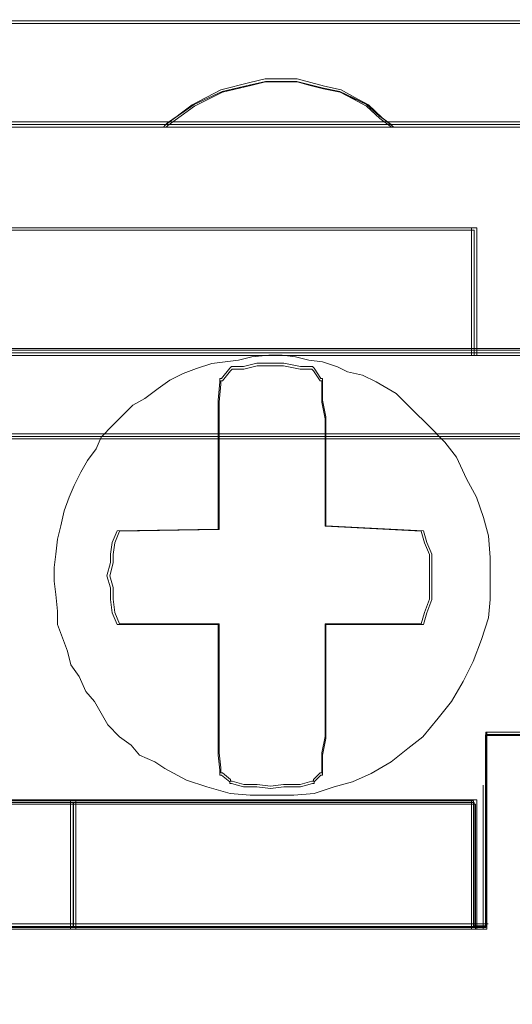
# Model space of a CAD drawing. Header units: millimetres. Extents: x -1290 to 1795, y -4192 to -1311.
# Tile 111 of 256: x 563.16 to 564.59, y -3303.03 to -3300.16. Entities that reach past the tile are written whole.
import ezdxf

# ---------------------------------------------------------------- set-up
doc = ezdxf.new("R2010")
doc.units = ezdxf.units.MM
doc.layers.add('$EL_istn', color=7, linetype='Continuous', lineweight=15)
doc.layers.add('Aparatura', color=7, linetype='Continuous', lineweight=13)
doc.styles.get("Standard").update_dxf_attribs({"font": 'ARIALN.TTF', "width": 0.8})
doc.dimstyles.new('100', dxfattribs={"dimtxt": 15, "dimasz": 10, "dimexe": 1.25, "dimexo": 0.625, "dimtad": 1, "dimdec": 0, "dimtxsty": 'Standard', "dimblk": 'OBLIQUE', "dimcen": 2.5, "dimadec": 0, "dimazin": 0, "dimtfac": 1, "dimtdec": 0, "dimtmove": 0, "dimatfit": 3, "dimldrblk": 'NONE', "dimfxl": 1, "dimarcsym": 0})

# ---------------------------------------------------------------- blocks, each defined once
blk = doc.blocks.new('_Oblique')
at = {"color": 0, "linetype": 'ByBlock', "lineweight": -2}
blk.add_line((-0.5, -0.5), (0.5, 0.5), dxfattribs=at)
blk = doc.blocks.new('*D43')
at = {"layer": '$EL_istn', "color": 0, "linetype": 'Continuous', "lineweight": -2, "ltscale": 0.1}
for p, q in [((605.2914, -3294.7164), (605.2914, -3319.5177)), ((518.0914, -3296.8148), (518.0914, -3319.5177)), ((518.0914, -3318.2677), (605.2914, -3318.2677))]:
    blk.add_line(p, q, dxfattribs=at)
at = {"layer": 'Defpoints', "color": 0}
for p in [(605.2914, -3294.0914), (518.0914, -3296.1898), (605.2914, -3318.2677)]:
    blk.add_point(p, dxfattribs=at)
at = {"layer": '$EL_istn', "color": 0, "linetype": 'ByBlock', "lineweight": -2, "xscale": 5, "yscale": 5, "zscale": 5, "rotation": 180}
blk.add_blockref('_Oblique', (518.0914, -3318.2677), dxfattribs=at)
at = {"layer": '$EL_istn', "color": 0, "linetype": 'ByBlock', "lineweight": -2, "xscale": 5, "yscale": 5, "zscale": 5}
blk.add_blockref('_Oblique', (605.2914, -3318.2677), dxfattribs=at)
at = {"layer": '$EL_istn', "color": 0, "lineweight": 5, "insert": (561.6914, -3313.5581), "char_height": 8, "attachment_point": 5}
blk.add_mtext('436', dxfattribs=at)
blk = doc.blocks.new('_None')

msp = doc.modelspace()

# ---------------------------------------------------------------- linework, layer by layer
at = {"layer": 'Aparatura', "lineweight": 13}
for points in [[(596.0784, -3300.1643), (561.8065, -3300.1643), (527.5442, -3300.1643)], [(596.0784, -3300.1643), (561.8065, -3300.1643), (527.5442, -3300.1643)], [(596.0784, -3300.1643), (561.8065, -3300.1643), (527.5442, -3300.1643)], [(596.0784, -3300.1643), (561.8065, -3300.1643), (527.5442, -3300.1643)], [(596.0705, -3300.1718), (561.8063, -3300.1718), (527.5517, -3300.1718)], [(596.0705, -3300.1718), (561.8063, -3300.1718), (527.5517, -3300.1718)], [(562.8364, -3300.4657), (563.5826, -3300.4657), (563.5874, -3300.4609), (563.6644, -3300.4079), (563.7462, -3300.3693), (563.8281, -3300.3501), (563.8714, -3300.3404), (563.9147, -3300.3404), (563.9628, -3300.3404), (564.0013, -3300.3501), (564.0399, -3300.3597), (564.088, -3300.3693), (564.1265, -3300.3886), (564.165, -3300.4079), (564.2035, -3300.4416), (564.2372, -3300.4657), (564.9785, -3300.4657)], [(562.8364, -3300.4657), (563.5826, -3300.4657), (563.5874, -3300.4609), (563.6644, -3300.4079), (563.7462, -3300.3693), (563.8281, -3300.3501), (563.8714, -3300.3404), (563.9147, -3300.3404), (563.9628, -3300.3404), (564.0013, -3300.3501), (564.0399, -3300.3597), (564.088, -3300.3693), (564.1265, -3300.3886), (564.165, -3300.4079), (564.2035, -3300.4416), (564.2372, -3300.4657), (564.9785, -3300.4657)], [(562.8368, -3300.4732), (563.5831, -3300.4732), (563.5879, -3300.4682), (563.665, -3300.4125), (563.7468, -3300.3719), (563.8287, -3300.3517), (563.872, -3300.3415), (563.9154, -3300.3415), (563.9635, -3300.3415), (564.002, -3300.3517), (564.0405, -3300.3618), (564.0887, -3300.3719), (564.1272, -3300.3922), (564.1657, -3300.4125), (564.2042, -3300.4479), (564.2379, -3300.4732), (564.9794, -3300.4732)], [(562.8368, -3300.4732), (563.5831, -3300.4732), (563.5879, -3300.4682), (563.665, -3300.4125), (563.7468, -3300.3719), (563.8287, -3300.3517), (563.872, -3300.3415), (563.9154, -3300.3415), (563.9635, -3300.3415), (564.002, -3300.3517), (564.0405, -3300.3618), (564.0887, -3300.3719), (564.1272, -3300.3922), (564.1657, -3300.4125), (564.2042, -3300.4479), (564.2379, -3300.4732), (564.9794, -3300.4732)], [(562.8368, -3300.4732), (563.5831, -3300.4732), (563.5879, -3300.4682), (563.665, -3300.4125), (563.7468, -3300.3719), (563.8287, -3300.3517), (563.872, -3300.3415), (563.9154, -3300.3415), (563.9635, -3300.3415), (564.002, -3300.3517), (564.0405, -3300.3618), (564.0887, -3300.3719), (564.1272, -3300.3922), (564.1657, -3300.4125), (564.2042, -3300.4479), (564.2379, -3300.4732), (564.9794, -3300.4732)], [(562.8368, -3300.4732), (563.5831, -3300.4732), (563.5879, -3300.4682), (563.665, -3300.4125), (563.7468, -3300.3719), (563.8287, -3300.3517), (563.872, -3300.3415), (563.9154, -3300.3415), (563.9635, -3300.3415), (564.002, -3300.3517), (564.0405, -3300.3618), (564.0887, -3300.3719), (564.1272, -3300.3922), (564.1657, -3300.4125), (564.2042, -3300.4479), (564.2379, -3300.4732), (564.9794, -3300.4732)], [(570.579, -3300.4578), (569.8375, -3300.4578), (569.1827, -3300.4578), (568.4412, -3300.4578), (567.7816, -3300.4578), (567.0353, -3300.4578), (566.3853, -3300.4578), (565.6342, -3300.4578), (564.9794, -3300.4578), (564.2379, -3300.4578), (563.5831, -3300.4578), (562.8368, -3300.4578), (562.1772, -3300.4578), (561.8065, -3300.4578), (561.4406, -3300.4578)], [(570.579, -3300.4578), (569.8375, -3300.4578), (569.1827, -3300.4578), (568.4412, -3300.4578), (567.7816, -3300.4578), (567.0353, -3300.4578), (566.3853, -3300.4578), (565.6342, -3300.4578), (564.9794, -3300.4578), (564.2379, -3300.4578), (563.5831, -3300.4578), (562.8368, -3300.4578), (562.1772, -3300.4578), (561.8065, -3300.4578), (561.4406, -3300.4578)], [(570.579, -3300.4578), (569.8375, -3300.4578), (569.1827, -3300.4578), (568.4412, -3300.4578), (567.7816, -3300.4578), (567.0353, -3300.4578), (566.3853, -3300.4578), (565.6342, -3300.4578), (564.9794, -3300.4578), (564.2379, -3300.4578), (563.5831, -3300.4578), (562.8368, -3300.4578), (562.1772, -3300.4578), (561.8065, -3300.4578), (561.4406, -3300.4578)], [(570.579, -3300.4578), (569.8375, -3300.4578), (569.1827, -3300.4578), (568.4412, -3300.4578), (567.7816, -3300.4578), (567.0353, -3300.4578), (566.3853, -3300.4578), (565.6342, -3300.4578), (564.9794, -3300.4578), (564.2379, -3300.4578), (563.5831, -3300.4578), (562.8368, -3300.4578), (562.1772, -3300.4578), (561.8065, -3300.4578), (561.4406, -3300.4578)], [(570.579, -3300.4578), (569.8375, -3300.4578), (569.1827, -3300.4578), (568.4412, -3300.4578), (567.7816, -3300.4578), (567.0353, -3300.4578), (566.3853, -3300.4578), (565.6342, -3300.4578), (564.9794, -3300.4578), (564.2379, -3300.4578), (563.5831, -3300.4578), (562.8368, -3300.4578), (562.1772, -3300.4578), (561.8065, -3300.4578), (561.4406, -3300.4578)], [(570.579, -3300.4578), (569.8375, -3300.4578), (569.1827, -3300.4578), (568.4412, -3300.4578), (567.7816, -3300.4578), (567.0353, -3300.4578), (566.3853, -3300.4578), (565.6342, -3300.4578), (564.9794, -3300.4578), (564.2379, -3300.4578), (563.5831, -3300.4578), (562.8368, -3300.4578), (562.1772, -3300.4578), (561.8065, -3300.4578), (561.4406, -3300.4578)], [(570.579, -3300.4578), (569.8375, -3300.4578), (569.1827, -3300.4578), (568.4412, -3300.4578), (567.7816, -3300.4578), (567.0353, -3300.4578), (566.3853, -3300.4578), (565.6342, -3300.4578), (564.9794, -3300.4578), (564.2379, -3300.4578), (563.5831, -3300.4578), (562.8368, -3300.4578), (562.1772, -3300.4578), (561.8065, -3300.4578), (561.4406, -3300.4578)], [(570.5771, -3300.4653), (569.8358, -3300.4653), (569.1811, -3300.4653), (568.4398, -3300.4653), (567.7803, -3300.4653), (567.0342, -3300.4653), (566.3843, -3300.4653), (565.6334, -3300.4653), (564.9787, -3300.4653), (564.2374, -3300.4653), (563.5827, -3300.4653), (562.8366, -3300.4653), (562.1771, -3300.4653), (561.8064, -3300.4653), (561.4406, -3300.4653)], [(570.5771, -3300.4653), (569.8358, -3300.4653), (569.1811, -3300.4653), (568.4398, -3300.4653), (567.7803, -3300.4653), (567.0342, -3300.4653), (566.3843, -3300.4653), (565.6334, -3300.4653), (564.9787, -3300.4653), (564.2374, -3300.4653), (563.5827, -3300.4653), (562.8366, -3300.4653), (562.1771, -3300.4653), (561.8064, -3300.4653), (561.4406, -3300.4653)], [(570.5771, -3300.4653), (569.8358, -3300.4653), (569.1811, -3300.4653), (568.4398, -3300.4653), (567.7803, -3300.4653), (567.0342, -3300.4653), (566.3843, -3300.4653), (565.6334, -3300.4653), (564.9787, -3300.4653), (564.2374, -3300.4653), (563.5827, -3300.4653), (562.8366, -3300.4653), (562.1771, -3300.4653), (561.8064, -3300.4653), (561.4406, -3300.4653)], [(561.6765, -3301.1375), (561.9413, -3301.1375), (561.9413, -3300.9897), (561.9413, -3300.8765), (561.9413, -3300.773), (564.4787, -3300.773), (564.4787, -3300.8765), (564.4787, -3300.9897), (564.4787, -3301.1375), (564.7435, -3301.1375)], [(561.6765, -3301.1375), (561.9413, -3301.1375), (561.9413, -3300.9897), (561.9413, -3300.8765), (561.9413, -3300.773), (564.4787, -3300.773), (564.4787, -3300.8765), (564.4787, -3300.9897), (564.4787, -3301.1375), (564.7435, -3301.1375)], [(561.6765, -3301.1375), (561.9413, -3301.1375), (561.9413, -3300.9897), (561.9413, -3300.8765), (561.9413, -3300.773), (564.4787, -3300.773), (564.4787, -3300.8765), (564.4787, -3300.9897), (564.4787, -3301.1375), (564.7435, -3301.1375)], [(561.6765, -3301.1375), (561.9413, -3301.1375), (561.9413, -3300.9897), (561.9413, -3300.8765), (561.9413, -3300.773), (564.4787, -3300.773), (564.4787, -3300.8765), (564.4787, -3300.9897), (564.4787, -3301.1375), (564.7435, -3301.1375)], [(561.6765, -3301.1375), (561.9413, -3301.1375), (561.9413, -3300.9897), (561.9413, -3300.8765), (561.9413, -3300.773), (564.4787, -3300.773), (564.4787, -3300.8765), (564.4787, -3300.9897), (564.4787, -3301.1375), (564.7435, -3301.1375)], [(561.6765, -3301.1375), (561.9413, -3301.1375), (561.9413, -3300.9897), (561.9413, -3300.8765), (561.9413, -3300.773), (564.4787, -3300.773), (564.4787, -3300.8765), (564.4787, -3300.9897), (564.4787, -3301.1375), (564.7435, -3301.1375)], [(561.6765, -3301.1375), (561.9413, -3301.1375), (561.9413, -3300.9897), (561.9413, -3300.8765), (561.9413, -3300.773), (564.4787, -3300.773), (564.4787, -3300.8765), (564.4787, -3300.9897), (564.4787, -3301.1375), (564.7435, -3301.1375)], [(561.6765, -3301.13), (561.9412, -3301.13), (561.9412, -3300.9855), (561.9412, -3300.8747), (561.9412, -3300.7736), (564.4781, -3300.7736), (564.4781, -3300.8747), (564.4781, -3300.9855), (564.4781, -3301.13), (564.7428, -3301.13)], [(561.6765, -3301.13), (561.9412, -3301.13), (561.9412, -3300.9855), (561.9412, -3300.8747), (561.9412, -3300.7736), (564.4781, -3300.7736), (564.4781, -3300.8747), (564.4781, -3300.9855), (564.4781, -3301.13), (564.7428, -3301.13)], [(561.6765, -3301.13), (561.9412, -3301.13), (561.9412, -3300.9855), (561.9412, -3300.8747), (561.9412, -3300.7736), (564.4781, -3300.7736), (564.4781, -3300.8747), (564.4781, -3300.9855), (564.4781, -3301.13), (564.7428, -3301.13)], [(570.3411, -3301.1296), (570.0811, -3301.1296), (567.5395, -3301.1296), (567.2747, -3301.1296), (564.7427, -3301.1296), (564.4779, -3301.1296), (561.9411, -3301.1296), (561.6763, -3301.1296)], [(561.6771, -3301.117), (561.9373, -3301.117), (564.4762, -3301.117), (564.7364, -3301.117), (567.2801, -3301.117), (567.5354, -3301.117), (570.084, -3301.117), (570.3441, -3301.117)], [(570.3465, -3301.1221), (570.0865, -3301.1221), (567.5441, -3301.1221), (567.2793, -3301.1221), (564.7465, -3301.1221), (564.4817, -3301.1221), (561.9441, -3301.1221), (561.6793, -3301.1221)], [(585.4879, -3301.3656), (561.6131, -3301.3656)], [(585.4829, -3301.3739), (561.6132, -3301.3739)], [(561.6133, -3301.3799), (585.488, -3301.3799)], [(561.6763, -3302.7998), (561.71, -3302.7998), (561.71, -3302.3955), (561.71, -3302.2415), (561.9122, -3302.2415), (561.9122, -3302.3955), (561.9122, -3302.7998), (561.9411, -3302.7998), (561.9411, -3302.6939), (561.9411, -3302.4388), (563.106, -3302.4388), (563.313, -3302.4388), (564.4779, -3302.4388), (564.4779, -3302.6939), (564.4779, -3302.7998), (564.5116, -3302.7998), (564.5116, -3302.3955), (564.5116, -3302.2415), (564.7186, -3302.2415)], [(564.7194, -3302.2336), (564.5124, -3302.2336), (564.5124, -3302.3904), (564.5124, -3302.4344), (564.5124, -3302.8018), (564.4787, -3302.8018), (563.3135, -3302.8018), (563.1065, -3302.8018), (561.9413, -3302.8018), (561.9124, -3302.8018), (561.9124, -3302.4344), (561.9124, -3302.3904), (561.9124, -3302.2336), (561.7102, -3302.2336), (561.7102, -3302.3904), (561.7102, -3302.4344), (561.7102, -3302.8018), (561.6765, -3302.8018)], [(564.7194, -3302.2336), (564.5124, -3302.2336), (564.5124, -3302.3904), (564.5124, -3302.4344), (564.5124, -3302.8018), (564.4787, -3302.8018), (563.3135, -3302.8018), (563.1065, -3302.8018), (561.9413, -3302.8018), (561.9124, -3302.8018), (561.9124, -3302.4344), (561.9124, -3302.3904), (561.9124, -3302.2336), (561.7102, -3302.2336), (561.7102, -3302.3904), (561.7102, -3302.4344), (561.7102, -3302.8018), (561.6765, -3302.8018)], [(564.7194, -3302.2336), (564.5124, -3302.2336), (564.5124, -3302.3904), (564.5124, -3302.4344), (564.5124, -3302.8018), (564.4787, -3302.8018), (563.3135, -3302.8018), (563.1065, -3302.8018), (561.9413, -3302.8018), (561.9124, -3302.8018), (561.9124, -3302.4344), (561.9124, -3302.3904), (561.9124, -3302.2336), (561.7102, -3302.2336), (561.7102, -3302.3904), (561.7102, -3302.4344), (561.7102, -3302.8018), (561.6765, -3302.8018)], [(564.7194, -3302.2336), (564.5124, -3302.2336), (564.5124, -3302.3904), (564.5124, -3302.4344), (564.5124, -3302.8018), (564.4787, -3302.8018), (563.3135, -3302.8018), (563.1065, -3302.8018), (561.9413, -3302.8018), (561.9124, -3302.8018), (561.9124, -3302.4344), (561.9124, -3302.3904), (561.9124, -3302.2336), (561.7102, -3302.2336), (561.7102, -3302.3904), (561.7102, -3302.4344), (561.7102, -3302.8018), (561.6765, -3302.8018)], [(564.7194, -3302.2336), (564.5124, -3302.2336), (564.5124, -3302.3904), (564.5124, -3302.4344), (564.5124, -3302.8018), (564.4787, -3302.8018), (563.3135, -3302.8018), (563.1065, -3302.8018), (561.9413, -3302.8018), (561.9124, -3302.8018), (561.9124, -3302.4344), (561.9124, -3302.3904), (561.9124, -3302.2336), (561.7102, -3302.2336), (561.7102, -3302.3904), (561.7102, -3302.4344), (561.7102, -3302.8018), (561.6765, -3302.8018)], [(564.7188, -3302.2411), (564.5118, -3302.2411), (564.5118, -3302.3952), (564.5118, -3302.4385), (564.5118, -3302.7995), (564.4781, -3302.7995), (563.3131, -3302.7995), (563.1062, -3302.7995), (561.9412, -3302.7995), (561.9123, -3302.7995), (561.9123, -3302.4385), (561.9123, -3302.3952), (561.9123, -3302.2411), (561.7102, -3302.2411), (561.7102, -3302.3952), (561.7102, -3302.4385), (561.7102, -3302.7995), (561.6765, -3302.7995)], [(564.7188, -3302.2411), (564.5118, -3302.2411), (564.5118, -3302.3952), (564.5118, -3302.4385), (564.5118, -3302.7995), (564.4781, -3302.7995), (563.3131, -3302.7995), (563.1062, -3302.7995), (561.9412, -3302.7995), (561.9123, -3302.7995), (561.9123, -3302.4385), (561.9123, -3302.3952), (561.9123, -3302.2411), (561.7102, -3302.2411), (561.7102, -3302.3952), (561.7102, -3302.4385), (561.7102, -3302.7995), (561.6765, -3302.7995)], [(564.7188, -3302.2411), (564.5118, -3302.2411), (564.5118, -3302.3952), (564.5118, -3302.4385), (564.5118, -3302.7995), (564.4781, -3302.7995), (563.3131, -3302.7995), (563.1062, -3302.7995), (561.9412, -3302.7995), (561.9123, -3302.7995), (561.9123, -3302.4385), (561.9123, -3302.3952), (561.9123, -3302.2411), (561.7102, -3302.2411), (561.7102, -3302.3952), (561.7102, -3302.4385), (561.7102, -3302.7995), (561.6765, -3302.7995)], [(564.7123, -3302.2342), (564.5147, -3302.2342), (564.5147, -3302.3945), (564.5147, -3302.7976), (564.4762, -3302.7976), (564.4762, -3302.6956), (564.4762, -3302.4333), (563.3103, -3302.4333), (563.108, -3302.4333), (561.9373, -3302.4333), (561.6771, -3302.4333)], [(561.6793, -3302.8073), (561.713, -3302.8073), (561.713, -3302.3994), (561.713, -3302.244), (561.9152, -3302.244), (561.9152, -3302.3994), (561.9152, -3302.8073), (561.9441, -3302.8073), (561.9441, -3302.7005), (561.9441, -3302.4431), (563.1094, -3302.4431), (563.3164, -3302.4431), (564.4817, -3302.4431), (564.4817, -3302.7005), (564.4817, -3302.8073), (564.5154, -3302.8073), (564.5154, -3302.3994), (564.5154, -3302.244), (564.7224, -3302.244)]]:
    msp.add_lwpolyline(points, dxfattribs=at)
for points in [[(561.7986, -3300.1643), (596.0784, -3300.1643), (561.7986, -3300.1643)], [(564.2449, -3300.4732), (564.2104, -3300.4462), (564.171, -3300.4084), (564.1316, -3300.3868), (564.0921, -3300.3652), (564.0429, -3300.3544), (564.0035, -3300.3436), (563.964, -3300.3328), (563.9148, -3300.3328), (563.8704, -3300.3328), (563.8261, -3300.3436), (563.7423, -3300.3652), (563.6586, -3300.4084), (563.5797, -3300.4678), (563.5748, -3300.4732), (564.2449, -3300.4732)], [(564.2104, -3300.4462), (564.171, -3300.4084), (564.1316, -3300.3868), (564.0921, -3300.3652), (564.0429, -3300.3544), (564.0035, -3300.3436), (563.964, -3300.3328), (563.9148, -3300.3328), (563.8704, -3300.3328), (563.8261, -3300.3436), (563.7423, -3300.3652), (563.6586, -3300.4084), (563.5797, -3300.4678), (563.5748, -3300.4732), (564.2449, -3300.4732), (564.2104, -3300.4462)], [(564.2104, -3300.4462), (564.171, -3300.4084), (564.1316, -3300.3868), (564.0921, -3300.3652), (564.0429, -3300.3544), (564.0035, -3300.3436), (563.964, -3300.3328), (563.9148, -3300.3328), (563.8704, -3300.3328), (563.8261, -3300.3436), (563.7423, -3300.3652), (563.6586, -3300.4084), (563.5797, -3300.4678), (563.5748, -3300.4732), (564.2449, -3300.4732), (564.2104, -3300.4462)], [(564.2104, -3300.4462), (564.171, -3300.4084), (564.1316, -3300.3868), (564.0921, -3300.3652), (564.0429, -3300.3544), (564.0035, -3300.3436), (563.964, -3300.3328), (563.9148, -3300.3328), (563.8704, -3300.3328), (563.8261, -3300.3436), (563.7423, -3300.3652), (563.6586, -3300.4084), (563.5797, -3300.4678), (563.5748, -3300.4732), (564.2449, -3300.4732), (564.2104, -3300.4462)], [(564.1316, -3300.3868), (564.0921, -3300.3652), (564.0429, -3300.3544), (564.0035, -3300.3436), (563.964, -3300.3328), (563.9148, -3300.3328), (563.8704, -3300.3328), (563.8261, -3300.3436), (563.7423, -3300.3652), (563.6586, -3300.4084), (563.5797, -3300.4678), (563.5748, -3300.4732), (564.2449, -3300.4732), (564.2104, -3300.4462), (564.171, -3300.4084), (564.1316, -3300.3868)], [(564.2036, -3300.4416), (564.1651, -3300.4078), (564.1266, -3300.3885), (564.0881, -3300.3692), (564.0399, -3300.3596), (564.0014, -3300.35), (563.9628, -3300.3403), (563.9147, -3300.3403), (563.8713, -3300.3403), (563.828, -3300.35), (563.7461, -3300.3692), (563.6642, -3300.4078), (563.5871, -3300.4609), (563.5823, -3300.4657), (564.2374, -3300.4657), (564.2036, -3300.4416)], [(564.1266, -3300.3885), (564.0881, -3300.3692), (564.0399, -3300.3596), (564.0014, -3300.35), (563.9628, -3300.3403), (563.9147, -3300.3403), (563.8713, -3300.3403), (563.828, -3300.35), (563.7461, -3300.3692), (563.6642, -3300.4078), (563.5871, -3300.4609), (563.5823, -3300.4657), (564.2374, -3300.4657), (564.2036, -3300.4416), (564.1651, -3300.4078), (564.1266, -3300.3885)], [(561.7986, -3300.4578), (597.2576, -3300.4578), (561.7986, -3300.4578)], [(564.4857, -3300.766), (561.9333, -3300.766), (564.4857, -3300.766)], [(561.9333, -3300.9869), (561.9333, -3301.1375), (564.4857, -3301.1375), (564.4857, -3300.9869), (564.4857, -3300.8714), (564.4857, -3300.766), (561.9333, -3300.766), (561.9333, -3300.8714), (561.9333, -3300.9869)], [(561.9333, -3300.9869), (561.9333, -3301.1375), (564.4857, -3301.1375), (564.4857, -3300.9869), (564.4857, -3300.8714), (564.4857, -3300.766), (561.9333, -3300.766), (561.9333, -3300.8714), (561.9333, -3300.9869)], [(561.9333, -3300.9869), (561.9333, -3301.1375), (564.4857, -3301.1375), (564.4857, -3300.9869), (564.4857, -3300.8714), (564.4857, -3300.766), (561.9333, -3300.766), (561.9333, -3300.8714), (561.9333, -3300.9869)], [(561.9333, -3300.9869), (561.9333, -3301.1375), (564.4857, -3301.1375), (564.4857, -3300.9869), (564.4857, -3300.8714), (564.4857, -3300.766), (561.9333, -3300.766), (561.9333, -3300.8714), (561.9333, -3300.9869)], [(564.4857, -3300.766), (564.1575, -3300.766), (564.4857, -3300.766)], [(564.4703, -3300.8824), (564.4703, -3300.766), (564.4703, -3300.8824)], [(561.9408, -3300.9855), (561.9408, -3301.13), (564.4782, -3301.13), (564.4782, -3300.9855), (564.4782, -3300.8747), (564.4782, -3300.7736), (561.9408, -3300.7736), (561.9408, -3300.8747), (561.9408, -3300.9855)], [(561.9408, -3300.9855), (561.9408, -3301.13), (564.4782, -3301.13), (564.4782, -3300.9855), (564.4782, -3300.8747), (564.4782, -3300.7736), (561.9408, -3300.7736), (561.9408, -3300.8747), (561.9408, -3300.9855)], [(564.4703, -3300.9931), (564.4703, -3300.867), (564.4703, -3300.9931)], [(564.4703, -3301.1375), (564.4703, -3300.9776), (564.4703, -3301.1375)], [(564.4464, -3302.0863), (564.4757, -3302.0278), (564.5, -3301.9645), (564.5195, -3301.9012), (564.5244, -3301.8476), (564.5244, -3301.7794), (564.5244, -3301.7258), (564.5195, -3301.6625), (564.5049, -3301.6089), (564.4854, -3301.5505), (564.4562, -3301.4969), (564.4269, -3301.4336), (564.3928, -3301.3897), (564.3441, -3301.341), (564.3002, -3301.2972), (564.2515, -3301.2485), (564.193, -3301.2144), (564.154, -3301.1949), (564.1102, -3301.1851), (564.0809, -3301.1705), (564.0371, -3301.1559), (563.9981, -3301.151), (563.9591, -3301.1413), (563.9201, -3301.1364), (563.8811, -3301.1364), (563.8324, -3301.1413), (563.7934, -3301.151), (563.7544, -3301.1559), (563.7154, -3301.1608), (563.6716, -3301.1754), (563.6326, -3301.19), (563.5936, -3301.2095), (563.5595, -3301.2338), (563.5205, -3301.2631), (563.4864, -3301.2826), (563.4523, -3301.3167), (563.4279, -3301.341), (563.3938, -3301.3751), (563.3792, -3301.4092), (563.3548, -3301.4433), (563.3353, -3301.4774), (563.3158, -3301.5164), (563.3012, -3301.5505), (563.2866, -3301.5894), (563.2768, -3301.6333), (563.2671, -3301.6723), (563.2622, -3301.7161), (563.2573, -3301.7551), (563.2573, -3301.794), (563.2622, -3301.833), (563.2671, -3301.8817), (563.2671, -3301.9207), (563.2817, -3301.9597), (563.2963, -3301.9986), (563.3061, -3302.0376), (563.3304, -3302.0717), (563.3499, -3302.1155), (563.3743, -3302.1448), (563.3938, -3302.1789), (563.4133, -3302.213), (563.4474, -3302.2471), (563.4815, -3302.2714), (563.5059, -3302.3006), (563.5497, -3302.3201), (563.579, -3302.3396), (563.6423, -3302.3737), (563.7008, -3302.3932), (563.769, -3302.4127), (563.8275, -3302.4175), (563.886, -3302.4175), (563.9542, -3302.4175), (564.0127, -3302.4127), (564.0712, -3302.3932), (564.1248, -3302.3786), (564.1784, -3302.3542), (564.2369, -3302.3201), (564.2856, -3302.2812), (564.3295, -3302.2471), (564.3733, -3302.1935), (564.4123, -3302.1448), (564.4464, -3302.0863)], [(564.4464, -3302.0863), (564.4757, -3302.0278), (564.5, -3301.9645), (564.5195, -3301.9012), (564.5244, -3301.8476), (564.5244, -3301.7794), (564.5244, -3301.7258), (564.5195, -3301.6625), (564.5049, -3301.6089), (564.4854, -3301.5505), (564.4562, -3301.4969), (564.4269, -3301.4336), (564.3928, -3301.3897), (564.3441, -3301.341), (564.3002, -3301.2972), (564.2515, -3301.2485), (564.193, -3301.2144), (564.154, -3301.1949), (564.1102, -3301.1851), (564.0809, -3301.1705), (564.0371, -3301.1559), (563.9981, -3301.151), (563.9591, -3301.1413), (563.9201, -3301.1364), (563.8811, -3301.1364), (563.8324, -3301.1413), (563.7934, -3301.151), (563.7544, -3301.1559), (563.7154, -3301.1608), (563.6716, -3301.1754), (563.6326, -3301.19), (563.5936, -3301.2095), (563.5595, -3301.2338), (563.5205, -3301.2631), (563.4864, -3301.2826), (563.4523, -3301.3167), (563.4279, -3301.341), (563.3938, -3301.3751), (563.3792, -3301.4092), (563.3548, -3301.4433), (563.3353, -3301.4774), (563.3158, -3301.5164), (563.3012, -3301.5505), (563.2866, -3301.5894), (563.2768, -3301.6333), (563.2671, -3301.6723), (563.2622, -3301.7161), (563.2573, -3301.7551), (563.2573, -3301.794), (563.2622, -3301.833), (563.2671, -3301.8817), (563.2671, -3301.9207), (563.2817, -3301.9597), (563.2963, -3301.9986), (563.3061, -3302.0376), (563.3304, -3302.0717), (563.3499, -3302.1155), (563.3743, -3302.1448), (563.3938, -3302.1789), (563.4133, -3302.213), (563.4474, -3302.2471), (563.4815, -3302.2714), (563.5059, -3302.3006), (563.5497, -3302.3201), (563.579, -3302.3396), (563.6423, -3302.3737), (563.7008, -3302.3932), (563.769, -3302.4127), (563.8275, -3302.4175), (563.886, -3302.4175), (563.9542, -3302.4175), (564.0127, -3302.4127), (564.0712, -3302.3932), (564.1248, -3302.3786), (564.1784, -3302.3542), (564.2369, -3302.3201), (564.2856, -3302.2812), (564.3295, -3302.2471), (564.3733, -3302.1935), (564.4123, -3302.1448), (564.4464, -3302.0863)], [(563.2817, -3301.9597), (563.2963, -3301.9986), (563.3061, -3302.0376), (563.3304, -3302.0717), (563.3499, -3302.1155), (563.3743, -3302.1448), (563.3938, -3302.1789), (563.4133, -3302.213), (563.4474, -3302.2471), (563.4815, -3302.2714), (563.5059, -3302.3006), (563.5497, -3302.3201), (563.579, -3302.3396), (563.6423, -3302.3737), (563.7008, -3302.3932), (563.769, -3302.4127), (563.8275, -3302.4175), (563.886, -3302.4175), (563.9542, -3302.4175), (564.0127, -3302.4127), (564.0712, -3302.3932), (564.1248, -3302.3786), (564.1784, -3302.3542), (564.2369, -3302.3201), (564.2856, -3302.2812), (564.3295, -3302.2471), (564.3733, -3302.1935), (564.4123, -3302.1448), (564.4464, -3302.0863), (564.4757, -3302.0278), (564.5, -3301.9645), (564.5195, -3301.9012), (564.5244, -3301.8476), (564.5244, -3301.7794), (564.5244, -3301.7258), (564.5195, -3301.6625), (564.5049, -3301.6089), (564.4854, -3301.5505), (564.4562, -3301.4969), (564.4269, -3301.4336), (564.3928, -3301.3897), (564.3441, -3301.341), (564.3002, -3301.2972), (564.2515, -3301.2485), (564.193, -3301.2144), (564.154, -3301.1949), (564.1102, -3301.1851), (564.0809, -3301.1705), (564.0371, -3301.1559), (563.9981, -3301.151), (563.9591, -3301.1413), (563.9201, -3301.1364), (563.8811, -3301.1364), (563.8324, -3301.1413), (563.7934, -3301.151), (563.7544, -3301.1559), (563.7154, -3301.1608), (563.6716, -3301.1754), (563.6326, -3301.19), (563.5936, -3301.2095), (563.5595, -3301.2338), (563.5205, -3301.2631), (563.4864, -3301.2826), (563.4523, -3301.3167), (563.4279, -3301.341), (563.3938, -3301.3751), (563.3792, -3301.4092), (563.3548, -3301.4433), (563.3353, -3301.4774), (563.3158, -3301.5164), (563.3012, -3301.5505), (563.2866, -3301.5894), (563.2768, -3301.6333), (563.2671, -3301.6723), (563.2622, -3301.7161), (563.2573, -3301.7551), (563.2573, -3301.794), (563.2622, -3301.833), (563.2671, -3301.8817), (563.2671, -3301.9207), (563.2817, -3301.9597)], [(563.2817, -3301.9597), (563.2963, -3301.9986), (563.3061, -3302.0376), (563.3304, -3302.0717), (563.3499, -3302.1155), (563.3743, -3302.1448), (563.3938, -3302.1789), (563.4133, -3302.213), (563.4474, -3302.2471), (563.4815, -3302.2714), (563.5059, -3302.3006), (563.5497, -3302.3201), (563.579, -3302.3396), (563.6423, -3302.3737), (563.7008, -3302.3932), (563.769, -3302.4127), (563.8275, -3302.4175), (563.886, -3302.4175), (563.9542, -3302.4175), (564.0127, -3302.4127), (564.0712, -3302.3932), (564.1248, -3302.3786), (564.1784, -3302.3542), (564.2369, -3302.3201), (564.2856, -3302.2812), (564.3295, -3302.2471), (564.3733, -3302.1935), (564.4123, -3302.1448), (564.4464, -3302.0863), (564.4757, -3302.0278), (564.5, -3301.9645), (564.5195, -3301.9012), (564.5244, -3301.8476), (564.5244, -3301.7794), (564.5244, -3301.7258), (564.5195, -3301.6625), (564.5049, -3301.6089), (564.4854, -3301.5505), (564.4562, -3301.4969), (564.4269, -3301.4336), (564.3928, -3301.3897), (564.3441, -3301.341), (564.3002, -3301.2972), (564.2515, -3301.2485), (564.193, -3301.2144), (564.154, -3301.1949), (564.1102, -3301.1851), (564.0809, -3301.1705), (564.0371, -3301.1559), (563.9981, -3301.151), (563.9591, -3301.1413), (563.9201, -3301.1364), (563.8811, -3301.1364), (563.8324, -3301.1413), (563.7934, -3301.151), (563.7544, -3301.1559), (563.7154, -3301.1608), (563.6716, -3301.1754), (563.6326, -3301.19), (563.5936, -3301.2095), (563.5595, -3301.2338), (563.5205, -3301.2631), (563.4864, -3301.2826), (563.4523, -3301.3167), (563.4279, -3301.341), (563.3938, -3301.3751), (563.3792, -3301.4092), (563.3548, -3301.4433), (563.3353, -3301.4774), (563.3158, -3301.5164), (563.3012, -3301.5505), (563.2866, -3301.5894), (563.2768, -3301.6333), (563.2671, -3301.6723), (563.2622, -3301.7161), (563.2573, -3301.7551), (563.2573, -3301.794), (563.2622, -3301.833), (563.2671, -3301.8817), (563.2671, -3301.9207), (563.2817, -3301.9597)], [(563.3304, -3302.0717), (563.3061, -3302.0376), (563.2963, -3301.9986), (563.2817, -3301.9597), (563.2671, -3301.9207), (563.2671, -3301.8817), (563.2622, -3301.833), (563.2573, -3301.794), (563.2573, -3301.7551), (563.2622, -3301.7161), (563.2671, -3301.6723), (563.2768, -3301.6333), (563.2866, -3301.5894), (563.3012, -3301.5505), (563.3158, -3301.5164), (563.3353, -3301.4774), (563.3548, -3301.4433), (563.3792, -3301.4092), (563.3938, -3301.3751), (563.4279, -3301.341), (563.4523, -3301.3167), (563.4864, -3301.2826), (563.5205, -3301.2631), (563.5595, -3301.2338), (563.5936, -3301.2095), (563.6326, -3301.19), (563.6716, -3301.1754), (563.7154, -3301.1608), (563.7544, -3301.1559), (563.7934, -3301.151), (563.8324, -3301.1413), (563.8811, -3301.1364), (563.9201, -3301.1364), (563.9591, -3301.1413), (563.9981, -3301.151), (564.0371, -3301.1559), (564.0809, -3301.1705), (564.1102, -3301.1851), (564.154, -3301.1949), (564.193, -3301.2144), (564.2515, -3301.2485), (564.3002, -3301.2972), (564.3441, -3301.341), (564.3928, -3301.3897), (564.4269, -3301.4336), (564.4562, -3301.4969), (564.4854, -3301.5505), (564.5049, -3301.6089), (564.5195, -3301.6625), (564.5244, -3301.7258), (564.5244, -3301.7794), (564.5244, -3301.8476), (564.5195, -3301.9012), (564.5, -3301.9645), (564.4757, -3302.0278), (564.4464, -3302.0863), (564.4123, -3302.1448), (564.3733, -3302.1935), (564.3295, -3302.2471), (564.2856, -3302.2812), (564.2369, -3302.3201), (564.1784, -3302.3542), (564.1248, -3302.3786), (564.0712, -3302.3932), (564.0127, -3302.4127), (563.9542, -3302.4175), (563.886, -3302.4175), (563.8275, -3302.4175), (563.769, -3302.4127), (563.7008, -3302.3932), (563.6423, -3302.3737), (563.579, -3302.3396), (563.5497, -3302.3201), (563.5059, -3302.3006), (563.4815, -3302.2714), (563.4474, -3302.2471), (563.4133, -3302.213), (563.3938, -3302.1789), (563.3743, -3302.1448), (563.3499, -3302.1155), (563.3304, -3302.0717)], [(563.3304, -3302.0717), (563.3061, -3302.0376), (563.2963, -3301.9986), (563.2817, -3301.9597), (563.2671, -3301.9207), (563.2671, -3301.8817), (563.2622, -3301.833), (563.2573, -3301.794), (563.2573, -3301.7551), (563.2622, -3301.7161), (563.2671, -3301.6723), (563.2768, -3301.6333), (563.2866, -3301.5894), (563.3012, -3301.5505), (563.3158, -3301.5164), (563.3353, -3301.4774), (563.3548, -3301.4433), (563.3792, -3301.4092), (563.3938, -3301.3751), (563.4279, -3301.341), (563.4523, -3301.3167), (563.4864, -3301.2826), (563.5205, -3301.2631), (563.5595, -3301.2338), (563.5936, -3301.2095), (563.6326, -3301.19), (563.6716, -3301.1754), (563.7154, -3301.1608), (563.7544, -3301.1559), (563.7934, -3301.151), (563.8324, -3301.1413), (563.8811, -3301.1364), (563.9201, -3301.1364), (563.9591, -3301.1413), (563.9981, -3301.151), (564.0371, -3301.1559), (564.0809, -3301.1705), (564.1102, -3301.1851), (564.154, -3301.1949), (564.193, -3301.2144), (564.2515, -3301.2485), (564.3002, -3301.2972), (564.3441, -3301.341), (564.3928, -3301.3897), (564.4269, -3301.4336), (564.4562, -3301.4969), (564.4854, -3301.5505), (564.5049, -3301.6089), (564.5195, -3301.6625), (564.5244, -3301.7258), (564.5244, -3301.7794), (564.5244, -3301.8476), (564.5195, -3301.9012), (564.5, -3301.9645), (564.4757, -3302.0278), (564.4464, -3302.0863), (564.4123, -3302.1448), (564.3733, -3302.1935), (564.3295, -3302.2471), (564.2856, -3302.2812), (564.2369, -3302.3201), (564.1784, -3302.3542), (564.1248, -3302.3786), (564.0712, -3302.3932), (564.0127, -3302.4127), (563.9542, -3302.4175), (563.886, -3302.4175), (563.8275, -3302.4175), (563.769, -3302.4127), (563.7008, -3302.3932), (563.6423, -3302.3737), (563.579, -3302.3396), (563.5497, -3302.3201), (563.5059, -3302.3006), (563.4815, -3302.2714), (563.4474, -3302.2471), (563.4133, -3302.213), (563.3938, -3302.1789), (563.3743, -3302.1448), (563.3499, -3302.1155), (563.3304, -3302.0717)], [(564.4123, -3302.1448), (564.4464, -3302.0863), (564.4757, -3302.0278), (564.5, -3301.9645), (564.5195, -3301.9012), (564.5244, -3301.8476), (564.5244, -3301.7794), (564.5244, -3301.7258), (564.5195, -3301.6625), (564.5049, -3301.6089), (564.4854, -3301.5505), (564.4562, -3301.4969), (564.4269, -3301.4336), (564.3928, -3301.3897), (564.3441, -3301.341), (564.3002, -3301.2972), (564.2515, -3301.2485), (564.193, -3301.2144), (564.154, -3301.1949), (564.1102, -3301.1851), (564.0809, -3301.1705), (564.0371, -3301.1559), (563.9981, -3301.151), (563.9591, -3301.1413), (563.9201, -3301.1364), (563.8811, -3301.1364), (563.8324, -3301.1413), (563.7934, -3301.151), (563.7544, -3301.1559), (563.7154, -3301.1608), (563.6716, -3301.1754), (563.6326, -3301.19), (563.5936, -3301.2095), (563.5595, -3301.2338), (563.5205, -3301.2631), (563.4864, -3301.2826), (563.4523, -3301.3167), (563.4279, -3301.341), (563.3938, -3301.3751), (563.3792, -3301.4092), (563.3548, -3301.4433), (563.3353, -3301.4774), (563.3158, -3301.5164), (563.3012, -3301.5505), (563.2866, -3301.5894), (563.2768, -3301.6333), (563.2671, -3301.6723), (563.2622, -3301.7161), (563.2573, -3301.7551), (563.2573, -3301.794), (563.2622, -3301.833), (563.2671, -3301.8817), (563.2671, -3301.9207), (563.2817, -3301.9597), (563.2963, -3301.9986), (563.3061, -3302.0376), (563.3304, -3302.0717), (563.3499, -3302.1155), (563.3743, -3302.1448), (563.3938, -3302.1789), (563.4133, -3302.213), (563.4474, -3302.2471), (563.4815, -3302.2714), (563.5059, -3302.3006), (563.5497, -3302.3201), (563.579, -3302.3396), (563.6423, -3302.3737), (563.7008, -3302.3932), (563.769, -3302.4127), (563.8275, -3302.4175), (563.886, -3302.4175), (563.9542, -3302.4175), (564.0127, -3302.4127), (564.0712, -3302.3932), (564.1248, -3302.3786), (564.1784, -3302.3542), (564.2369, -3302.3201), (564.2856, -3302.2812), (564.3295, -3302.2471), (564.3733, -3302.1935), (564.4123, -3302.1448)], [(564.3409, -3301.6819), (564.3556, -3301.716), (564.3556, -3301.7403), (564.3556, -3301.7793), (564.3556, -3301.8134), (564.3556, -3301.8475), (564.3409, -3301.8865), (564.3311, -3301.9206), (564.0473, -3301.9206), (564.0473, -3302.252), (564.0375, -3302.3007), (564.0375, -3302.3445), (564.0375, -3302.3592), (564.0326, -3302.3592), (564.013, -3302.3787), (564.013, -3302.3835), (564.0081, -3302.3835), (563.9739, -3302.3933), (563.9249, -3302.3933), (563.8858, -3302.3981), (563.8466, -3302.3933), (563.8075, -3302.3933), (563.7732, -3302.3835), (563.7683, -3302.3835), (563.7683, -3302.3787), (563.7438, -3302.3592), (563.739, -3302.3592), (563.739, -3302.3445), (563.7341, -3302.3007), (563.7341, -3302.252), (563.7341, -3301.9206), (563.4404, -3301.9206), (563.4257, -3301.8865), (563.4208, -3301.8475), (563.4208, -3301.8134), (563.411, -3301.7793), (563.4208, -3301.7403), (563.4208, -3301.716), (563.4257, -3301.6819), (563.4404, -3301.6478), (563.7341, -3301.6429), (563.7341, -3301.3164), (563.7341, -3301.2677), (563.739, -3301.2141), (563.739, -3301.2044), (563.7438, -3301.2044), (563.7683, -3301.1751), (563.7732, -3301.1702), (563.8075, -3301.1702), (563.8466, -3301.1605), (563.8858, -3301.1605), (563.9249, -3301.1605), (563.9739, -3301.1702), (564.0081, -3301.1702), (564.013, -3301.1751), (564.0326, -3301.2044), (564.0375, -3301.2044), (564.0375, -3301.2141), (564.0375, -3301.2677), (564.0473, -3301.3164), (564.0473, -3301.6331), (564.3311, -3301.6478), (564.3409, -3301.6819)], [(564.3409, -3301.8865), (564.3311, -3301.9206), (564.0473, -3301.9206), (564.0473, -3302.252), (564.0375, -3302.3007), (564.0375, -3302.3445), (564.0375, -3302.3592), (564.0326, -3302.3592), (564.013, -3302.3787), (564.013, -3302.3835), (564.0081, -3302.3835), (563.9739, -3302.3933), (563.9249, -3302.3933), (563.8858, -3302.3981), (563.8466, -3302.3933), (563.8075, -3302.3933), (563.7732, -3302.3835), (563.7683, -3302.3835), (563.7683, -3302.3787), (563.7438, -3302.3592), (563.739, -3302.3592), (563.739, -3302.3445), (563.7341, -3302.3007), (563.7341, -3302.252), (563.7341, -3301.9206), (563.4404, -3301.9206), (563.4257, -3301.8865), (563.4208, -3301.8475), (563.4208, -3301.8134), (563.411, -3301.7793), (563.4208, -3301.7403), (563.4208, -3301.716), (563.4257, -3301.6819), (563.4404, -3301.6478), (563.7341, -3301.6429), (563.7341, -3301.3164), (563.7341, -3301.2677), (563.739, -3301.2141), (563.739, -3301.2044), (563.7438, -3301.2044), (563.7683, -3301.1751), (563.7732, -3301.1702), (563.8075, -3301.1702), (563.8466, -3301.1605), (563.8858, -3301.1605), (563.9249, -3301.1605), (563.9739, -3301.1702), (564.0081, -3301.1702), (564.013, -3301.1751), (564.0326, -3301.2044), (564.0375, -3301.2044), (564.0375, -3301.2141), (564.0375, -3301.2677), (564.0473, -3301.3164), (564.0473, -3301.6331), (564.3311, -3301.6478), (564.3409, -3301.6819), (564.3556, -3301.716), (564.3556, -3301.7403), (564.3556, -3301.7793), (564.3556, -3301.8134), (564.3556, -3301.8475), (564.3409, -3301.8865)], [(564.3409, -3301.8865), (564.3311, -3301.9206), (564.0473, -3301.9206), (564.0473, -3302.252), (564.0375, -3302.3007), (564.0375, -3302.3445), (564.0375, -3302.3592), (564.0326, -3302.3592), (564.013, -3302.3787), (564.013, -3302.3835), (564.0081, -3302.3835), (563.9739, -3302.3933), (563.9249, -3302.3933), (563.8858, -3302.3981), (563.8466, -3302.3933), (563.8075, -3302.3933), (563.7732, -3302.3835), (563.7683, -3302.3835), (563.7683, -3302.3787), (563.7438, -3302.3592), (563.739, -3302.3592), (563.739, -3302.3445), (563.7341, -3302.3007), (563.7341, -3302.252), (563.7341, -3301.9206), (563.4404, -3301.9206), (563.4257, -3301.8865), (563.4208, -3301.8475), (563.4208, -3301.8134), (563.411, -3301.7793), (563.4208, -3301.7403), (563.4208, -3301.716), (563.4257, -3301.6819), (563.4404, -3301.6478), (563.7341, -3301.6429), (563.7341, -3301.3164), (563.7341, -3301.2677), (563.739, -3301.2141), (563.739, -3301.2044), (563.7438, -3301.2044), (563.7683, -3301.1751), (563.7732, -3301.1702), (563.8075, -3301.1702), (563.8466, -3301.1605), (563.8858, -3301.1605), (563.9249, -3301.1605), (563.9739, -3301.1702), (564.0081, -3301.1702), (564.013, -3301.1751), (564.0326, -3301.2044), (564.0375, -3301.2044), (564.0375, -3301.2141), (564.0375, -3301.2677), (564.0473, -3301.3164), (564.0473, -3301.6331), (564.3311, -3301.6478), (564.3409, -3301.6819), (564.3556, -3301.716), (564.3556, -3301.7403), (564.3556, -3301.7793), (564.3556, -3301.8134), (564.3556, -3301.8475), (564.3409, -3301.8865)], [(563.7341, -3301.9206), (563.7341, -3302.252), (563.7341, -3302.3007), (563.739, -3302.3445), (563.739, -3302.3592), (563.7438, -3302.3592), (563.7683, -3302.3787), (563.7683, -3302.3835), (563.7732, -3302.3835), (563.8075, -3302.3933), (563.8466, -3302.3933), (563.8858, -3302.3981), (563.9249, -3302.3933), (563.9739, -3302.3933), (564.0081, -3302.3835), (564.013, -3302.3835), (564.013, -3302.3787), (564.0326, -3302.3592), (564.0375, -3302.3592), (564.0375, -3302.3445), (564.0375, -3302.3007), (564.0473, -3302.252), (564.0473, -3301.9206), (564.3311, -3301.9206), (564.3409, -3301.8865), (564.3556, -3301.8475), (564.3556, -3301.8134), (564.3556, -3301.7793), (564.3556, -3301.7403), (564.3556, -3301.716), (564.3409, -3301.6819), (564.3311, -3301.6478), (564.0473, -3301.6331), (564.0473, -3301.3164), (564.0375, -3301.2677), (564.0375, -3301.2141), (564.0375, -3301.2044), (564.0326, -3301.2044), (564.013, -3301.1751), (564.0081, -3301.1702), (563.9739, -3301.1702), (563.9249, -3301.1605), (563.8858, -3301.1605), (563.8466, -3301.1605), (563.8075, -3301.1702), (563.7732, -3301.1702), (563.7683, -3301.1751), (563.7438, -3301.2044), (563.739, -3301.2044), (563.739, -3301.2141), (563.7341, -3301.2677), (563.7341, -3301.3164), (563.7341, -3301.6429), (563.4404, -3301.6478), (563.4257, -3301.6819), (563.4208, -3301.716), (563.4208, -3301.7403), (563.411, -3301.7793), (563.4208, -3301.8134), (563.4208, -3301.8475), (563.4257, -3301.8865), (563.4404, -3301.9206), (563.7341, -3301.9206)], [(563.7341, -3301.9206), (563.7341, -3302.252), (563.7341, -3302.3007), (563.739, -3302.3445), (563.739, -3302.3592), (563.7438, -3302.3592), (563.7683, -3302.3787), (563.7683, -3302.3835), (563.7732, -3302.3835), (563.8075, -3302.3933), (563.8466, -3302.3933), (563.8858, -3302.3981), (563.9249, -3302.3933), (563.9739, -3302.3933), (564.0081, -3302.3835), (564.013, -3302.3835), (564.013, -3302.3787), (564.0326, -3302.3592), (564.0375, -3302.3592), (564.0375, -3302.3445), (564.0375, -3302.3007), (564.0473, -3302.252), (564.0473, -3301.9206), (564.3311, -3301.9206), (564.3409, -3301.8865), (564.3556, -3301.8475), (564.3556, -3301.8134), (564.3556, -3301.7793), (564.3556, -3301.7403), (564.3556, -3301.716), (564.3409, -3301.6819), (564.3311, -3301.6478), (564.0473, -3301.6331), (564.0473, -3301.3164), (564.0375, -3301.2677), (564.0375, -3301.2141), (564.0375, -3301.2044), (564.0326, -3301.2044), (564.013, -3301.1751), (564.0081, -3301.1702), (563.9739, -3301.1702), (563.9249, -3301.1605), (563.8858, -3301.1605), (563.8466, -3301.1605), (563.8075, -3301.1702), (563.7732, -3301.1702), (563.7683, -3301.1751), (563.7438, -3301.2044), (563.739, -3301.2044), (563.739, -3301.2141), (563.7341, -3301.2677), (563.7341, -3301.3164), (563.7341, -3301.6429), (563.4404, -3301.6478), (563.4257, -3301.6819), (563.4208, -3301.716), (563.4208, -3301.7403), (563.411, -3301.7793), (563.4208, -3301.8134), (563.4208, -3301.8475), (563.4257, -3301.8865), (563.4404, -3301.9206), (563.7341, -3301.9206)], [(564.3336, -3301.8852), (564.324, -3301.9189), (564.0448, -3301.9189), (564.0448, -3302.2462), (564.0352, -3302.2943), (564.0352, -3302.3377), (564.0352, -3302.3521), (564.0303, -3302.3521), (564.0111, -3302.3713), (564.0111, -3302.3762), (564.0063, -3302.3762), (563.9726, -3302.3858), (563.9244, -3302.3858), (563.8859, -3302.3906), (563.8474, -3302.3858), (563.8089, -3302.3858), (563.7752, -3302.3762), (563.7704, -3302.3762), (563.7704, -3302.3713), (563.7463, -3302.3521), (563.7415, -3302.3521), (563.7415, -3302.3377), (563.7367, -3302.2943), (563.7367, -3302.2462), (563.7367, -3301.9189), (563.4478, -3301.9189), (563.4334, -3301.8852), (563.4286, -3301.8467), (563.4286, -3301.813), (563.4189, -3301.7793), (563.4286, -3301.7408), (563.4286, -3301.7167), (563.4334, -3301.6831), (563.4478, -3301.6494), (563.7367, -3301.6445), (563.7367, -3301.3221), (563.7367, -3301.2739), (563.7415, -3301.221), (563.7415, -3301.2114), (563.7463, -3301.2114), (563.7704, -3301.1825), (563.7752, -3301.1777), (563.8089, -3301.1777), (563.8474, -3301.168), (563.8859, -3301.168), (563.9244, -3301.168), (563.9726, -3301.1777), (564.0063, -3301.1777), (564.0111, -3301.1825), (564.0303, -3301.2114), (564.0352, -3301.2114), (564.0352, -3301.221), (564.0352, -3301.2739), (564.0448, -3301.3221), (564.0448, -3301.6349), (564.324, -3301.6494), (564.3336, -3301.6831), (564.3481, -3301.7167), (564.3481, -3301.7408), (564.3481, -3301.7793), (564.3481, -3301.813), (564.3481, -3301.8467), (564.3336, -3301.8852)], [(585.4968, -3301.3656), (585.4914, -3301.3656), (561.6131, -3301.3656), (546.7402, -3301.3656), (541.265, -3301.3656), (538.8793, -3301.3656), (538.1539, -3301.3656), (537.8584, -3301.3656), (537.7724, -3301.3656), (537.7402, -3301.3656), (537.7294, -3301.3656), (537.724, -3301.3656), (585.4968, -3301.3656)], [(564.504, -3302.8073), (564.504, -3302.3877), (564.504, -3302.8073)], [(563.3207, -3302.8073), (563.3207, -3302.4308), (563.0982, -3302.4308), (563.0982, -3302.8073), (563.3207, -3302.8073)], [(563.3207, -3302.8073), (563.3207, -3302.4308), (563.0982, -3302.4308), (563.0982, -3302.8073), (563.3207, -3302.8073)], [(563.3207, -3302.8073), (563.3207, -3302.4308), (563.0982, -3302.4308), (563.0982, -3302.8073), (563.3207, -3302.8073)], [(563.3207, -3302.8073), (563.3207, -3302.4308), (563.0982, -3302.4308), (563.0982, -3302.8073), (563.3207, -3302.8073)], [(563.3053, -3302.4308), (563.3053, -3302.8073), (563.3053, -3302.4308)], [(564.4857, -3302.6969), (564.4857, -3302.4308), (563.3053, -3302.4308), (563.3053, -3302.8073), (564.4857, -3302.8073), (564.4857, -3302.6969)], [(564.4857, -3302.6969), (564.4857, -3302.4308), (563.3053, -3302.4308), (563.3053, -3302.8073), (564.4857, -3302.8073), (564.4857, -3302.6969)], [(564.4857, -3302.6969), (564.4857, -3302.4308), (563.3053, -3302.4308), (563.3053, -3302.8073), (564.4857, -3302.8073), (564.4857, -3302.6969)], [(563.3053, -3302.4308), (563.3053, -3302.8073), (564.4857, -3302.8073), (564.4857, -3302.6969), (564.4857, -3302.4308), (563.3053, -3302.4308)], [(564.4703, -3302.4308), (564.4703, -3302.7014), (564.4703, -3302.4308)], [(563.3132, -3302.7998), (563.3132, -3302.4384), (563.1058, -3302.4384), (563.1058, -3302.7998), (563.3132, -3302.7998)], [(563.3132, -3302.7998), (563.3132, -3302.4384), (563.1058, -3302.4384), (563.1058, -3302.7998), (563.3132, -3302.7998)], [(564.4782, -3302.6938), (564.4782, -3302.4384), (563.3129, -3302.4384), (563.3129, -3302.7998), (564.4782, -3302.7998), (564.4782, -3302.6938)], [(563.3129, -3302.4384), (563.3129, -3302.7998), (564.4782, -3302.7998), (564.4782, -3302.6938), (564.4782, -3302.4384), (563.3129, -3302.4384)], [(564.4703, -3302.8073), (564.4703, -3302.6859), (564.4703, -3302.8073)], [(564.5194, -3302.7919), (561.9046, -3302.7919), (564.5194, -3302.7919)]]:
    msp.add_lwpolyline(points, close=True, dxfattribs=at)

# ---------------------------------------------------------------- dimensions: what is measured, and where the dimension line sits
at = {"layer": '$EL_istn', "linetype": 'Continuous', "lineweight": 5, "ltscale": 0.1}
dim = msp.add_linear_dim(base=(605.2914, -3318.2677), p1=(518.0914, -3296.1898), p2=(605.2914, -3294.0914), dimstyle='100', override={"dimtxt": 8, "dimasz": 5, "dimlfac": 5, "dimfxl": 35, "dimfxlon": 0}, dxfattribs=at)
dim.commit()
dim.dimension.update_dxf_attribs({"geometry": '*D43', "text_midpoint": (561.6914, -3313.5581)})

doc.saveas('drawing.dxf')
